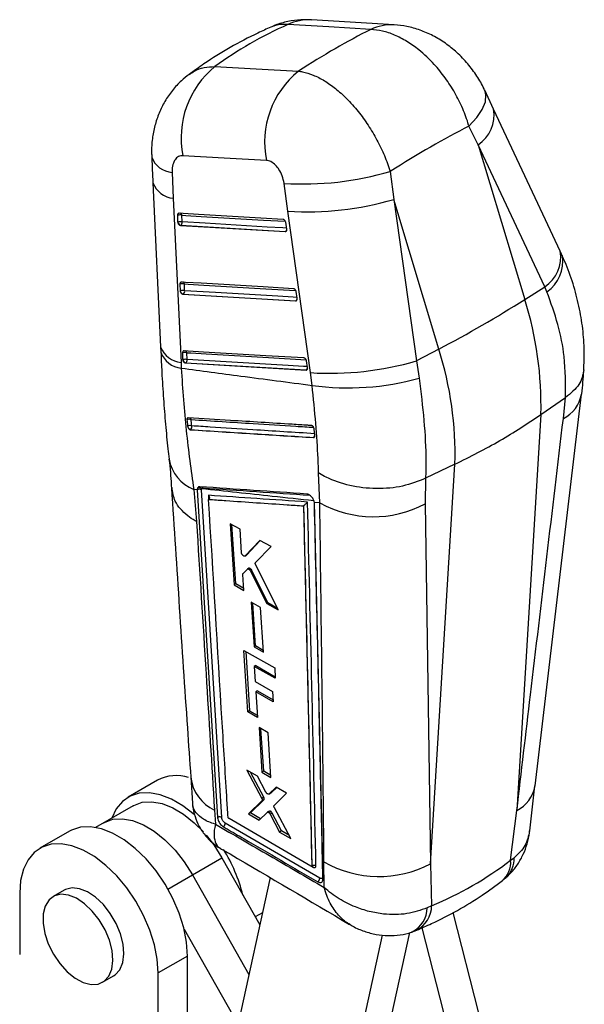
# Model space of a CAD drawing. Header units: millimetres. Extents: x 32 to 355, y 8 to 290.
# Tile 15 of 15: x 309 to 352, y 196 to 271. Entities that reach past the tile are written whole.
import ezdxf

# ---------------------------------------------------------------- set-up
doc = ezdxf.new("R2010")
doc.units = ezdxf.units.MM

msp = doc.modelspace()

# ---------------------------------------------------------------- linework, layer by layer
at = {"color": 7, "linetype": 'Continuous', "lineweight": 25}
for p, q in [((337.340761, 270.595698), (330.994961, 270.978939)), ((344.949552, 264.140508), (344.267305, 265.594416)), ((343.767439, 261.409697), (343.059615, 262.843038)), ((343.767439, 261.409697), (347.338999, 249.557026)), ((348.874277, 250.533283), (343.767439, 261.409697)), ((320.316627, 259.281653), (320.408926, 257.314716)), ((337.035495, 259.368646), (337.297551, 257.219175)), ((318.848689, 258.495074), (319.441387, 245.918071)), ((329.197363, 256.322538), (328.896779, 258.451417)), ((320.408926, 257.314716), (321.004329, 244.736549)), ((337.297551, 257.219175), (339.032025, 244.847266)), ((340.752185, 245.754539), (337.297551, 257.219175)), ((320.768812, 255.492736), (320.749931, 256.011448)), ((321.088461, 255.496933), (321.069578, 256.015628)), ((330.934035, 243.951953), (329.197363, 256.322538)), ((320.774997, 255.440285), (320.768812, 255.492736)), ((320.958065, 255.218402), (320.984468, 255.233644)), ((328.970303, 254.742102), (320.958065, 255.218402)), ((329.004355, 255.475102), (329.08294, 254.953051)), ((329.08294, 254.953051), (329.085584, 254.930242)), ((328.996595, 254.75728), (328.970303, 254.742102)), ((320.960844, 250.222712), (320.94193, 250.741405)), ((321.280502, 250.22695), (321.261588, 250.745638)), ((347.338999, 249.557026), (348.874277, 250.533283)), ((349.033902, 250.147504), (348.874277, 250.533283)), ((320.966959, 250.170645), (320.960844, 250.222712)), ((321.150173, 249.948407), (321.176558, 249.963638)), ((329.768393, 249.437842), (321.150173, 249.948407)), ((329.802558, 250.170886), (329.881097, 249.648816)), ((329.794699, 249.453028), (329.768393, 249.437842)), ((329.881097, 249.648816), (329.883769, 249.625633)), ((319.437919, 245.919202), (319.457622, 245.514749)), ((321.153112, 244.952822), (321.134181, 245.471496)), ((321.472776, 244.957091), (321.453844, 245.47577)), ((340.752185, 245.754539), (339.032025, 244.847266)), ((321.004329, 244.736549), (321.023843, 244.295288)), ((321.159179, 244.901006), (321.153112, 244.952822)), ((321.34249, 244.678523), (321.368864, 244.693749)), ((330.566155, 244.133383), (321.34249, 244.678523)), ((330.60039, 244.866465), (330.678903, 244.344381)), ((339.032025, 244.847266), (339.242269, 243.542075)), ((330.592469, 244.148574), (330.566155, 244.133383)), ((330.678903, 244.344381), (330.681593, 244.320938)), ((331.050884, 242.980494), (330.934035, 243.951953)), ((348.123731, 212.287405), (351.688611, 242.302835)), ((348.574576, 240.738694), (350.455273, 242.044461)), ((350.294591, 240.432795), (350.457273, 242.045811)), ((350.457273, 242.045811), (350.455273, 242.044461)), ((348.574576, 240.738694), (346.730626, 210.411599)), ((321.507378, 239.850259), (321.517021, 239.800015)), ((321.721772, 239.579787), (321.729513, 239.584256)), ((331.205422, 239.630235), (331.201018, 239.661454)), ((331.2479, 239.133385), (331.205422, 239.630235)), ((331.156414, 238.986117), (331.145922, 238.980061)), ((341.987762, 236.936207), (339.740704, 235.859699)), ((340.126584, 206.325767), (341.987762, 236.936207)), ((331.637173, 233.970097), (331.543411, 236.272868)), ((339.739598, 235.859163), (339.705629, 233.89389)), ((339.740704, 235.859699), (339.739598, 235.859163)), ((322.243548, 234.984586), (321.985706, 235.012194)), ((321.985706, 235.012194), (322.190939, 232.541069)), ((322.243548, 234.984586), (322.244311, 234.964435)), ((322.244311, 234.964435), (322.248999, 234.967142)), ((322.244311, 234.964435), (323.796306, 209.869732)), ((322.271358, 235.105168), (322.248999, 234.967142)), ((322.248999, 234.967142), (323.797042, 209.870157)), ((322.566192, 234.982128), (322.576295, 235.059462)), ((324.118256, 209.883296), (322.566192, 234.982128)), ((331.637173, 233.970097), (331.21783, 234.015708)), ((331.223462, 233.953544), (331.21783, 234.015708)), ((331.224307, 233.917481), (331.223462, 233.953544)), ((339.705629, 233.89389), (340.126584, 206.325767)), ((330.379906, 233.745718), (330.384763, 233.74914)), ((330.379906, 233.745718), (331.020399, 206.173179)), ((325.523669, 231.962379), (324.773092, 232.382717)), ((324.773092, 232.382717), (325.066852, 227.68705)), ((325.197673, 227.762571), (324.904535, 232.309105)), ((325.635577, 230.158369), (325.523669, 231.962379)), ((327.053664, 231.104568), (325.91575, 229.911205)), ((326.020059, 229.971421), (327.0753, 231.092422)), ((327.909233, 230.624302), (327.053664, 231.104568)), ((326.714651, 229.402533), (327.909233, 230.624302)), ((325.91575, 229.911205), (325.900433, 229.902882)), ((325.90187, 229.900346), (326.006642, 229.96083)), ((326.020059, 229.971421), (325.91575, 229.911205)), ((326.006006, 229.961878), (326.020059, 229.971421)), ((325.761641, 228.574396), (326.085305, 228.895169)), ((326.201534, 228.96432), (326.09736, 228.904182)), ((326.358947, 228.909327), (326.25807, 228.851097)), ((326.434527, 228.805201), (326.334928, 228.747703)), ((326.334928, 228.747703), (327.570307, 226.274571)), ((327.654603, 226.323235), (326.434527, 228.805201)), ((328.457511, 225.773142), (326.722606, 229.222389)), ((325.815074, 227.265274), (325.738696, 228.496244)), ((325.197673, 227.762571), (325.066852, 227.68705)), ((325.066852, 227.68705), (325.815074, 227.265274)), ((325.806343, 227.405996), (325.197673, 227.762571)), ((327.102931, 225.959082), (326.388388, 226.362751)), ((326.388388, 226.362751), (326.598873, 222.946315)), ((326.716534, 223.014239), (326.504868, 226.296947)), ((327.654603, 226.323235), (327.570307, 226.274571)), ((328.400655, 225.886179), (327.654603, 226.323235)), ((327.311552, 222.541509), (327.102931, 225.959082)), ((327.570307, 226.274571), (328.457511, 225.773142)), ((325.822935, 222.667954), (328.178628, 221.328027)), ((326.116069, 217.971393), (325.822935, 222.667954)), ((325.965223, 222.587022), (326.257925, 218.053285)), ((326.716534, 223.014239), (326.598873, 222.946315)), ((326.598873, 222.946315), (327.311552, 222.541509)), ((327.303692, 222.670269), (326.716534, 223.014239)), ((326.740109, 221.523569), (326.617068, 221.45254)), ((326.617068, 221.45254), (326.689275, 220.282699)), ((328.226427, 220.535543), (326.617068, 221.45254)), ((326.740109, 221.523569), (328.219101, 220.657002)), ((328.178628, 221.328027), (328.226427, 220.535543)), ((326.689275, 220.282699), (328.012552, 219.527257)), ((326.865917, 219.574906), (326.737528, 219.500789)), ((326.737528, 219.500789), (326.858138, 217.545998)), ((328.059872, 218.744807), (326.737528, 219.500789)), ((326.865917, 219.574906), (328.051687, 218.88014)), ((328.012552, 219.527257), (328.059872, 218.744807)), ((326.257925, 218.053285), (326.116069, 217.971393)), ((326.257925, 218.053285), (326.848177, 217.707446)), ((326.858138, 217.545998), (326.116069, 217.971393)), ((327.689342, 216.349377), (326.980696, 216.756456)), ((326.980696, 216.756456), (327.190813, 213.339752)), ((327.335732, 213.423411), (327.126201, 216.672874)), ((327.896955, 212.931161), (327.689342, 216.349377)), ((326.856419, 213.038504), (326.045919, 213.507585)), ((326.045919, 213.507585), (327.193937, 211.340133)), ((319.212835, 212.723449), (316.958932, 211.422298)), ((321.750548, 212.952626), (321.886471, 210.963603)), ((327.345397, 211.427569), (326.33446, 213.340591)), ((327.513781, 211.813694), (326.856419, 213.038504)), ((327.335732, 213.423411), (327.190813, 213.339752)), ((327.190813, 213.339752), (327.896955, 212.931161)), ((327.886661, 213.100659), (327.335732, 213.423411)), ((328.302759, 212.200661), (327.751983, 211.674743)), ((327.898732, 211.75946), (328.337608, 212.180457)), ((329.095903, 211.740801), (328.302759, 212.200661)), ((347.714963, 208.845944), (348.122625, 212.288979)), ((326.323109, 210.241512), (327.35685, 211.237404)), ((327.345397, 211.427569), (327.193937, 211.340133)), ((327.35685, 211.237404), (327.204855, 211.149659)), ((327.741908, 211.667509), (327.888816, 211.752318)), ((327.898732, 211.75946), (327.751983, 211.674743)), ((328.142597, 210.805855), (329.095903, 211.740801)), ((317.333901, 210.772761), (314.460815, 209.114164)), ((327.204855, 211.149659), (326.16435, 210.149862)), ((329.411096, 208.253497), (328.154744, 210.614423)), ((323.568839, 210.430124), (323.634813, 209.362923)), ((324.604827, 209.901214), (324.603301, 209.913262)), ((330.951743, 206.139654), (324.681823, 209.790174)), ((326.323109, 210.241512), (326.16435, 210.149862)), ((326.16435, 210.149862), (326.98682, 209.669841)), ((327.103386, 209.784402), (326.323109, 210.241512)), ((326.98682, 209.669841), (327.59432, 210.266893)), ((327.758528, 210.363624), (327.605813, 210.275464)), ((327.90029, 210.323026), (327.748025, 210.235125)), ((327.986444, 210.214584), (327.834196, 210.126694)), ((327.834196, 210.126694), (328.556776, 208.752858)), ((328.71162, 208.842247), (327.986444, 210.214584)), ((346.253561, 206.601379), (346.730626, 210.411599)), ((331.628225, 205.229698), (324.395345, 209.450984)), ((312.451126, 208.819997), (310.197223, 207.518847)), ((328.71162, 208.842247), (328.556776, 208.752858)), ((328.556776, 208.752858), (329.411096, 208.253497)), ((329.272717, 208.513539), (328.71162, 208.842247)), ((321.884716, 205.47846), (324.138619, 206.77961)), ((324.138619, 206.77961), (327.033989, 201.652972)), ((346.253561, 206.601379), (346.515539, 206.784268)), ((331.002769, 206.133312), (331.011678, 206.138455)), ((331.021513, 206.173822), (331.020399, 206.173179)), ((331.021513, 206.173822), (331.021552, 206.174125)), ((331.973728, 204.515468), (331.956728, 206.472508)), ((340.126584, 206.325767), (340.203125, 203.112194)), ((321.884716, 205.47846), (326.202007, 197.834121)), ((327.822894, 205.274099), (325.411238, 194.20444)), ((308.643617, 204.085272), (308.643441, 199.36985)), ((312.053322, 204.303641), (311.204794, 203.813797)), ((312.147426, 204.352816), (312.053322, 204.303641)), ((340.203125, 203.112194), (339.869969, 202.951926)), ((343.823689, 194.887406), (341.860244, 202.591489)), ((341.637621, 192.962212), (339.479612, 201.42972)), ((321.238325, 201.330995), (325.371734, 194.012245)), ((333.895518, 189.155995), (336.447278, 200.868743)), ((336.063656, 189.74443), (338.530318, 201.066571)), ((321.504122, 199.262837), (319.250219, 197.961687)), ((321.503447, 181.074781), (321.504122, 199.262837)), ((314.991986, 197.253475), (315.840514, 197.74332)), ((319.249544, 179.77363), (319.250219, 197.961687))]:
    msp.add_line(p, q, dxfattribs=at)
at = {"color": 8, "linetype": 'Continuous', "lineweight": 25}
for p, q in [((323.101448, 234.55941), (323.120627, 234.243818)), ((331.215511, 234.026867), (331.847085, 206.303008)), ((331.007462, 206.136021), (331.122053, 206.069218)), ((320.005889, 204.393836), (321.884716, 205.47846)), ((327.233898, 202.570567), (326.692329, 202.257925))]:
    msp.add_line(p, q, dxfattribs=at)
at = {"color": 7, "linetype": 'Continuous', "lineweight": 25, "flags": 128}
for points in [[(335.536867, 270.239706), (332.33845, 270.432913), (329.191237, 270.623035)], [(323.599773, 267.394443), (326.772498, 267.221948), (329.999528, 267.046429)], [(350.058024, 253.264304), (348.937444, 255.65072), (344.951461, 264.140378)], [(327.544188, 260.214893), (324.319564, 260.395617), (321.14921, 260.57325)], [(320.866463, 256.18293), (321.16366, 256.165254), (322.352445, 256.09455), (327.107508, 255.811678), (328.81873, 255.709864)], [(320.984468, 255.233644), (324.974349, 254.996456), (328.996595, 254.75728)], [(321.058487, 250.912898), (321.355786, 250.895282), (322.544979, 250.824807), (327.301686, 250.542882), (329.616893, 250.405636)], [(321.176558, 249.963638), (325.469477, 249.709316), (329.794699, 249.453028)], [(321.250755, 245.643004), (321.548122, 245.625427), (322.737591, 245.555112), (327.49541, 245.273827), (330.414695, 245.101207)], [(321.368864, 244.693749), (325.964535, 244.422149), (330.592469, 244.148574)], [(322.061647, 210.067244), (322.01073, 210.11184), (321.146796, 210.777099), (320.27091, 211.282781), (319.406964, 211.615093), (318.578523, 211.764967), (317.808187, 211.728318), (317.116966, 211.506145), (316.523717, 211.104509), (316.044621, 210.534364), (315.699181, 209.829059)], [(317.333901, 210.772761), (317.38953, 210.803833), (318.035566, 211.036264), (318.762823, 211.083066), (319.549201, 210.942817), (320.370807, 210.619779), (321.202679, 210.123765), (322.019539, 209.469848), (322.716761, 208.767752)], [(315.079998, 209.471611), (315.135627, 209.502682), (315.781663, 209.735114), (316.50892, 209.781915), (317.295298, 209.641667), (318.116905, 209.318629), (318.948776, 208.822615), (319.765636, 208.168698), (320.542664, 207.376748), (321.256252, 206.470825), (321.884716, 205.47846)], [(315.079998, 209.471611), (315.135627, 209.502682), (315.781663, 209.735114), (316.50892, 209.781915), (317.295298, 209.641667), (318.116905, 209.318629), (318.948776, 208.822615), (319.765636, 208.168698), (320.542664, 207.376748), (321.256252, 206.470825), (321.884716, 205.47846)], [(323.796318, 209.869542), (323.797309, 209.858087), (323.798301, 209.846633)], [(321.504122, 199.262837), (321.431829, 200.312561), (321.216848, 201.417169), (320.865043, 202.546531), (320.38601, 203.669838), (319.792816, 204.756452), (319.101641, 205.776733), (318.33134, 206.702849), (317.502925, 207.509539), (316.63899, 208.174798), (315.763104, 208.68048), (314.899158, 209.012792), (314.070717, 209.162666), (313.300381, 209.126017), (312.60916, 208.903844), (312.451126, 208.819997)], [(322.941434, 208.50934), (323.510155, 207.771975), (324.138619, 206.77961)], [(319.250219, 197.961687), (319.177926, 199.011411), (318.962945, 200.116019), (318.61114, 201.24538), (318.132107, 202.368687), (317.538913, 203.455302), (316.847739, 204.475583), (316.077437, 205.401698), (315.249022, 206.208388), (314.385087, 206.873648), (313.509201, 207.37933), (312.645255, 207.711641), (311.816814, 207.861516), (311.046478, 207.824867), (310.355257, 207.602694), (309.762008, 207.201058), (309.282912, 206.630913), (308.931038, 205.907812), (308.715985, 205.051479), (308.643617, 204.085272)], [(315.840514, 197.74332), (315.964516, 197.82496), (316.316295, 198.214002), (316.540341, 198.754507), (316.624574, 199.417329), (316.564455, 200.166742), (316.363223, 200.96234), (316.031727, 201.761235), (315.587839, 202.520357), (315.055488, 203.198783), (314.463375, 203.759935), (313.843419, 204.173568), (313.229042, 204.417375), (312.653366, 204.478219), (312.147426, 204.352816)], [(311.298898, 203.862971), (310.88997, 203.558084), (310.600097, 203.090147), (310.444908, 202.484389), (310.43277, 201.773463), (310.564335, 200.995698), (310.832512, 200.193026), (311.222842, 199.408713), (311.714285, 198.685046), (312.280345, 198.061038), (312.890506, 197.570326), (313.511874, 197.239369), (314.11095, 197.086006), (314.65544, 197.118507), (315.115988, 197.335115), (315.467768, 197.724158), (315.691813, 198.264662), (315.776047, 198.927484), (315.715927, 199.676897), (315.514695, 200.472495), (315.183199, 201.271391), (314.739312, 202.030512), (314.206961, 202.708938), (313.614847, 203.270091), (312.994891, 203.683723), (312.380514, 203.927531), (311.804838, 203.988374), (311.298898, 203.862971)]]:
    msp.add_lwpolyline(points, dxfattribs=at)
at = {"color": 8, "linetype": 'Continuous', "lineweight": 25, "flags": 128}
for points in [[(343.059615, 262.843038), (343.655336, 263.488725), (344.080452, 264.117459), (344.320155, 264.70735), (344.366096, 265.237854), (344.267962, 265.594618)], [(321.069578, 256.015628), (321.36678, 255.997966), (322.555587, 255.927291), (327.310733, 255.644569), (328.984297, 255.545046)], [(329.072499, 255.022412), (328.803363, 255.038417), (327.614549, 255.109081), (322.859218, 255.391705), (321.088461, 255.496933)], [(321.261588, 250.745638), (321.558891, 250.728026), (322.748097, 250.65758), (327.504858, 250.375753), (329.78252, 250.240777)], [(329.870671, 249.718126), (329.601329, 249.734084), (328.412129, 249.804541), (323.655262, 250.086308), (321.280502, 250.22695)], [(321.453844, 245.47577), (321.751215, 245.458197), (322.940693, 245.387899), (327.69855, 245.106678), (330.580362, 244.936325)], [(330.668485, 244.413655), (330.399004, 244.429586), (329.209538, 244.49989), (324.451619, 244.781076), (321.472776, 244.957091)]]:
    msp.add_lwpolyline(points, dxfattribs=at)
at = {"color": 8, "linetype": 'Continuous', "lineweight": 25}
for centre, radius, start, end in [((330.785832, 267.290047), 3.694799, 86.77507845, 115.56776079), ((337.131761, 266.906417), 3.6952, 86.79117906, 115.5699205), ((342.228262, 263.699234), 2.758812, 303.91157837, 9.18517688), ((320.485707, 261.123062), 1.849155, 200.78718299, 264.75376252), ((320.575916, 259.156879), 1.849716, 200.96668319, 264.82034181), ((320.87032, 255.997494), 0.200081, 5.19992482, 67.1197543), ((328.877451, 254.943502), 0.221074, 302.61108784, 340.13726538), ((329.004183, 254.839943), 0.08301, 264.75564188, 299.59446905), ((347.334541, 252.822943), 2.759227, 303.91979698, 9.18956189), ((347.464825, 252.456259), 2.791479, 304.20082494, 9.53184708), ((321.062333, 250.727478), 0.20008, 5.20773763, 67.12215175), ((329.675596, 249.63917), 0.220984, 302.61329291, 340.1745026), ((329.802223, 249.535989), 0.083301, 264.81836997, 299.53174096), ((321.170929, 246.581631), 1.852588, 200.99126147, 264.84053431), ((321.215964, 246.152184), 1.866808, 199.73705864, 264.09299606), ((321.253827, 245.457273), 0.20087, 5.28359116, 66.2142324), ((330.47545, 244.333114), 0.218514, 302.37930132, 340.96661877), ((330.600184, 244.230585), 0.082373, 264.62602764, 299.74464944), ((349.140984, 242.744058), 2.583165, 296.52487257, 350.32363881), ((321.57625, 240.314817), 0.208347, 12.38848724, 55.58047555), ((331.040307, 239.171087), 0.218391, 302.11686781, 341.85161683), ((331.163933, 239.069275), 0.083497, 264.83329742, 299.49555261), ((323.135539, 237.894704), 3.103382, 190.55654925, 248.25294048), ((322.489791, 235.049885), 0.205456, 20.88223276, 48.12752391), ((324.917878, 213.320273), 3.189493, 186.61072504, 244.97817042), ((345.573243, 212.725706), 2.587397, 296.5715923, 350.26834541), ((344.583547, 206.68309), 1.934639, 313.37148955, 2.99783186), ((331.016926, 206.072179), 0.105169, 358.38634752, 55.37223869), ((344.38912, 206.444777), 1.871006, 310.63016894, 4.80124052), ((337.798182, 202.973437), 2.071899, 296.41321991, 359.4051059), ((338.092354, 203.124505), 2.110807, 296.6793748, 359.66582883)]:
    msp.add_arc(centre, radius, start, end, dxfattribs=at)
at = {"color": 7, "linetype": 'Continuous', "lineweight": 25}
for centre, radius, start, end in [((328.038626, 261.948965), 7.025429, 129.18502552, 191.29259045), ((334.430768, 261.596777), 7.023859, 129.11537269, 191.34647371), ((330.338982, 282.221171), 23.813467, 266.52789891, 286.33225424), ((330.677987, 279.983369), 23.707112, 266.41927054, 286.21382003), ((320.917255, 255.439931), 0.595507, 75.17984016, 106.31861141), ((320.936167, 254.921288), 0.59545, 75.18123253, 106.32324233), ((321.057538, 255.517204), 0.292823, 195.22915253, 255.55004712), ((320.835222, 255.444774), 0.258555, 305.25621105, 11.63832668), ((321.109353, 250.170083), 0.595348, 75.18455475, 106.33295821), ((321.128275, 249.651499), 0.595246, 75.1826711, 106.33667668), ((321.249681, 250.247292), 0.292927, 195.16838949, 255.54441264), ((321.027263, 250.174746), 0.258564, 305.2678705, 11.64816811), ((296.963951, 329.212413), 94.247684, 297.6848589, 302.30976457), ((321.763087, 241.47774), 26.821672, 358.42106824, 17.53103164), ((321.30168, 244.900309), 0.595239, 75.1887155, 106.34358969), ((315.176273, 237.675254), 26.821672, 358.42106824, 17.53103164), ((321.320603, 244.381469), 0.595397, 75.19190902, 106.33844688), ((321.442091, 244.977532), 0.293079, 195.13599507, 255.53109704), ((321.219506, 244.904857), 0.258601, 305.27928349, 11.6532626), ((332.413934, 267.636735), 23.730971, 266.4246294, 286.19336527), ((333.82164, 262.587215), 19.80153, 261.95641671, 285.88741659), ((321.647988, 239.914711), 0.463909, 73.49980575, 114.10901226), ((321.700425, 239.437772), 0.455426, 73.66564488, 115.07999324), ((321.577295, 239.798263), 0.26262, 305.4232805, 16.9473564), ((321.804794, 239.870915), 0.296379, 193.84048398, 255.2854264), ((322.420961, 234.691741), 0.324679, 63.42901708, 121.98083343), ((322.392478, 234.873163), 0.261718, 45.38412559, 117.56713058), ((335.742338, 241.442467), 8.525766, 241.21652194, 297.7011885), ((320.648821, 210.053681), 3.031455, 72.0836196, 118.27445181), ((313.850823, 200.932485), 12.267975, 14.15850701, 31.96344903), ((336.175625, 213.857915), 8.505488, 240.26292786, 297.67908559)]:
    msp.add_arc(centre, radius, start, end, dxfattribs=at)
for centre, major_axis, ratio, start_param, end_param in [((366.029915, 218.943015), (45.782319, -45.570531), 0.662410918, 2.890308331, 3.038424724), ((318.085153, 221.83242), (35.677688, 49.878267), 0.386218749, 0.630754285, 0.777458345), ((318.085153, 221.83242), (42.054164, 43.505487), 0.275358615, 0.685387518, 0.845048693), ((326.315622, 228.78833), (-0.118448, 0.173911), 0.52924628, 4.457806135, 5.07998817), ((327.872422, 210.187265), (-0.118923, 0.174609), 0.52924628, 4.51415962, 5.186883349), ((307.881413, 266.055381), (-35.485796, 61.381065), 0.615400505, 3.060805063, 3.221051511)]:
    msp.add_ellipse(centre, major_axis=major_axis, ratio=ratio, start_param=start_param, end_param=end_param, dxfattribs=at)
for points, knots in [([(330.987737, 270.966968), (330.719859, 270.979184), (330.117185, 271.006667), (329.183751, 270.863303), (328.410455, 270.666008), (327.999841, 270.464891), (327.892761, 270.412443)], [0, 0, 0, 0, 0.253156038, 0.569552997, 0.887747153, 1, 1, 1, 1]), ([(327.886939, 270.423974), (327.553781, 270.275503), (326.485682, 269.799507), (324.759219, 268.880372), (323.009165, 267.809241), (322.00136, 267.074214), (321.626673, 266.800941)], [0, 0, 0, 0, 0.149290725, 0.478623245, 0.80615962, 1, 1, 1, 1]), ([(343.059615, 262.843038), (343.052069, 262.869089), (342.923327, 263.313585), (342.607841, 264.179889), (342.002117, 265.401413), (341.262041, 266.547244), (340.344511, 267.677336), (339.34253, 268.62188), (338.309559, 269.350646), (337.367493, 269.838434), (336.428577, 270.158012), (335.834104, 270.212475), (335.536867, 270.239706)], [0, 0, 0, 0, 0.006913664, 0.117964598, 0.229015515, 0.338921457, 0.44882699, 0.587595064, 0.690334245, 0.793073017, 0.896536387, 1, 1, 1, 1]), ([(344.263675, 265.58806), (344.248459, 265.62554), (344.09452, 266.004704), (343.670475, 266.692518), (342.983662, 267.633768), (342.166492, 268.478403), (341.269643, 269.200358), (340.323716, 269.777871), (339.333069, 270.208111), (338.336854, 270.495238), (337.663814, 270.561081), (337.338596, 270.592897)], [0, 0, 0, 0, 0.013616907, 0.137753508, 0.268262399, 0.40162202, 0.527286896, 0.652202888, 0.77286034, 0.890244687, 1, 1, 1, 1]), ([(329.999528, 267.046429), (330.099572, 267.033031), (330.462455, 266.984433), (331.124992, 266.777101), (331.982782, 266.343312), (332.843549, 265.735919), (333.720263, 264.95015), (334.566951, 264.002326), (335.353066, 262.918892), (336.031387, 261.778981), (336.612183, 260.581106), (336.894391, 259.7728), (337.035495, 259.368646)], [0, 0, 0, 0, 0.039752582, 0.144191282, 0.24862974, 0.35113855, 0.453647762, 0.569708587, 0.676652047, 0.783596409, 0.891797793, 1, 1, 1, 1]), ([(321.629078, 266.793467), (321.426872, 266.640408), (320.952966, 266.281687), (320.325224, 265.583942), (319.749623, 264.749763), (319.302684, 263.84219), (318.980668, 262.883375), (318.792671, 261.864054), (318.72292, 261.051171), (318.762417, 260.579448), (318.771795, 260.467439)], [0, 0, 0, 0, 0.104885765, 0.245818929, 0.386648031, 0.524096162, 0.664370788, 0.804825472, 0.953656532, 1, 1, 1, 1]), ([(318.757176, 260.467297), (318.778072, 260.007223), (318.807923, 259.349979), (318.839949, 258.692143), (318.849556, 258.494796)], [0, 0, 0, 0, 0.700004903, 1, 1, 1, 1]), ([(321.14921, 260.57325), (321.032869, 260.564861), (320.915987, 260.556432), (320.712246, 260.450849), (320.557042, 260.311816), (320.383209, 259.973489), (320.311026, 259.624815), (320.315344, 259.36026), (320.316627, 259.281653)], [0, 0, 0, 0, 0.235155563, 0.236248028, 0.472331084, 0.635245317, 0.891621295, 1, 1, 1, 1]), ([(328.896779, 258.451417), (328.896132, 258.455925), (328.868888, 258.645859), (328.771411, 259.02856), (328.554171, 259.46665), (328.288376, 259.82357), (327.985758, 260.090908), (327.71075, 260.200551), (327.567238, 260.212908), (327.544188, 260.214893)], [0, 0, 0, 0, 0.005216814, 0.219787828, 0.434651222, 0.550718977, 0.75391164, 0.960473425, 1, 1, 1, 1]), ([(320.749931, 256.011448), (320.749826, 256.018484), (320.749364, 256.049512), (320.758263, 256.100636), (320.785687, 256.151354), (320.823648, 256.180312), (320.85323, 256.182121), (320.866463, 256.18293)], [0, 0, 0, 0, 0.071485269, 0.3152405, 0.558969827, 0.802707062, 1, 1, 1, 1]), ([(328.81873, 255.709864), (328.821968, 255.709574), (328.841913, 255.70779), (328.880334, 255.692446), (328.929822, 255.649065), (328.970724, 255.587466), (328.994882, 255.52607), (329.001928, 255.48816), (329.004355, 255.475102)], [0, 0, 0, 0, 0.041060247, 0.252956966, 0.464857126, 0.676762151, 0.888663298, 1, 1, 1, 1]), ([(320.958065, 255.218402), (320.941168, 255.221809), (320.907378, 255.228623), (320.857162, 255.269069), (320.814442, 255.326894), (320.787296, 255.387628), (320.778226, 255.426461), (320.774997, 255.440285)], [0, 0, 0, 0, 0.217812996, 0.435575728, 0.654725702, 0.877078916, 1, 1, 1, 1]), ([(329.085584, 254.930242), (329.085911, 254.905435), (329.086566, 254.855815), (329.065205, 254.79516), (329.02998, 254.754376), (328.995086, 254.741604), (328.974424, 254.742019), (328.970303, 254.742102)], [0, 0, 0, 0, 0.2374739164, 0.4749947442, 0.7104384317, 0.9422461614, 1, 1, 1, 1]), ([(350.216156, 252.920455), (350.180352, 253.000877), (350.129144, 253.115902), (350.07246, 253.230453), (350.055408, 253.264913)], [0, 0, 0, 0, 0.699177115, 1, 1, 1, 1]), ([(351.855587, 244.163395), (351.878043, 244.641373), (351.927114, 245.685858), (351.800506, 247.318537), (351.519304, 249.046018), (351.053782, 250.765578), (350.607321, 252.059883), (350.270902, 252.759328), (350.198383, 252.910103)], [0, 0, 0, 0, 0.162875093, 0.355917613, 0.551025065, 0.747752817, 0.945624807, 1, 1, 1, 1]), ([(320.94193, 250.741405), (320.941826, 250.748568), (320.941372, 250.779719), (320.950369, 250.830909), (320.977875, 250.881532), (321.015832, 250.910318), (321.045337, 250.912103), (321.058487, 250.912898)], [0, 0, 0, 0, 0.0727929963, 0.3165331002, 0.5602854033, 0.8040319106, 1, 1, 1, 1]), ([(321.150173, 249.948407), (321.133271, 249.95181), (321.09947, 249.958617), (321.049238, 249.999054), (321.006499, 250.056858), (320.979283, 250.117716), (320.97021, 250.156685), (320.966959, 250.170645)], [0, 0, 0, 0, 0.217559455, 0.43506957, 0.653944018, 0.87602819, 1, 1, 1, 1]), ([(329.616893, 250.405636), (329.620217, 250.405337), (329.640258, 250.403533), (329.678777, 250.388066), (329.728248, 250.34459), (329.769106, 250.282929), (329.793152, 250.221616), (329.800159, 250.183825), (329.802558, 250.170886)], [0, 0, 0, 0, 0.042131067, 0.254017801, 0.465899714, 0.677781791, 0.889680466, 1, 1, 1, 1]), ([(350.455273, 242.044461), (350.461517, 243.084502), (350.472497, 244.913406), (349.936496, 247.66261), (349.336569, 249.314245), (349.033902, 250.147504)], [0, 0, 0, 0, 0.395135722, 0.694842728, 1, 1, 1, 1]), ([(329.883769, 249.625633), (329.884062, 249.600836), (329.884649, 249.551235), (329.863189, 249.49066), (329.827882, 249.449968), (329.793016, 249.437334), (329.77243, 249.437759), (329.768393, 249.437842)], [0, 0, 0, 0, 0.237744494, 0.47557035, 0.711304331, 0.943374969, 1, 1, 1, 1]), ([(319.462824, 245.521865), (319.483995, 245.01397), (319.534662, 243.798425), (319.654912, 241.949089), (319.812507, 239.987418), (319.958141, 238.444878), (320.057217, 237.590827), (320.087802, 237.32718)], [0, 0, 0, 0, 0.17319543, 0.414508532, 0.653686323, 0.893092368, 1, 1, 1, 1]), ([(321.134181, 245.471496), (321.134077, 245.478747), (321.133629, 245.50998), (321.142693, 245.561217), (321.170251, 245.611774), (321.208212, 245.640436), (321.237662, 245.642213), (321.250755, 245.643004)], [0, 0, 0, 0, 0.073698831, 0.317415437, 0.561170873, 0.804904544, 1, 1, 1, 1]), ([(321.34249, 244.678523), (321.325584, 244.68193), (321.291776, 244.688742), (321.241531, 244.729153), (321.198786, 244.786966), (321.171522, 244.847901), (321.162444, 244.886958), (321.159179, 244.901006)], [0, 0, 0, 0, 0.2173839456, 0.4347264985, 0.6534411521, 0.8753501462, 1, 1, 1, 1]), ([(330.414695, 245.101207), (330.418078, 245.100903), (330.438177, 245.099101), (330.476775, 245.083528), (330.526235, 245.039991), (330.567053, 244.97827), (330.591032, 244.917026), (330.598011, 244.879321), (330.60039, 244.866465)], [0, 0, 0, 0, 0.042878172, 0.254758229, 0.466636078, 0.678525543, 0.890392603, 1, 1, 1, 1]), ([(321.023843, 244.295288), (322.543544, 244.094856), (325.886215, 243.653994), (329.228257, 243.218174), (331.050884, 242.980494)], [0, 0, 0, 0, 0.454636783, 1, 1, 1, 1]), ([(321.023843, 244.295288), (321.074805, 243.4823), (321.176731, 241.856312), (321.399008, 239.493413), (321.664317, 237.191905), (321.878575, 235.738774), (321.985706, 235.012194)], [0, 0, 0, 0, 0.246887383, 0.493777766, 0.746883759, 1, 1, 1, 1]), ([(330.681593, 244.320938), (330.681863, 244.296147), (330.682404, 244.24656), (330.660878, 244.18604), (330.62551, 244.145423), (330.590665, 244.132879), (330.570135, 244.133301), (330.566155, 244.133383)], [0, 0, 0, 0, 0.237942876, 0.475958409, 0.711869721, 0.944137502, 1, 1, 1, 1]), ([(351.858963, 244.163049), (351.78505, 243.775944), (351.633882, 242.984238), (350.855211, 242.363195), (350.457273, 242.045811)], [0, 0, 0, 0, 0.488951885, 1, 1, 1, 1]), ([(351.696007, 242.306949), (351.696768, 242.312731), (351.777722, 242.928074), (351.823094, 243.527728), (351.868041, 244.121748)], [0, 0, 0, 0, 0.009396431, 1, 1, 1, 1]), ([(331.543411, 236.272868), (331.531636, 236.637629), (331.492871, 237.838471), (331.34259, 240.050255), (331.14886, 241.996307), (331.050884, 242.980494)], [0, 0, 0, 0, 0.1773847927, 0.5839745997, 1, 1, 1, 1]), ([(339.242269, 243.542075), (339.379097, 242.447228), (339.656463, 240.227851), (339.777803, 237.691314), (339.74951, 236.29444), (339.740704, 235.859699)], [0, 0, 0, 0, 0.4014112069, 0.8137048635, 1, 1, 1, 1]), ([(341.987762, 236.936207), (343.157339, 237.523627), (345.496493, 238.698466), (347.548548, 240.058618), (348.574576, 240.738694)], [0, 0, 0, 0, 0.5000000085, 1, 1, 1, 1]), ([(321.560646, 240.494568), (321.545474, 240.493442), (321.514246, 240.491123), (321.479147, 240.458828), (321.458306, 240.407578), (321.45624, 240.362676), (321.458426, 240.338883), (321.458493, 240.338153)], [0, 0, 0, 0, 0.237613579, 0.489099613, 0.740576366, 0.992044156, 1, 1, 1, 1]), ([(321.458493, 240.338153), (321.471522, 240.20361), (321.487296, 240.040717), (321.504401, 239.878492), (321.507378, 239.850259)], [0, 0, 0, 0, 0.825962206, 1, 1, 1, 1]), ([(330.998437, 239.901794), (330.901494, 239.907848), (330.409785, 239.938552), (328.33918, 240.068058), (325.28972, 240.259294), (322.636399, 240.426697), (321.560646, 240.494568)], [0, 0, 0, 0, 0.030799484, 0.156219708, 0.657900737, 1, 1, 1, 1]), ([(321.82851, 239.874815), (321.821292, 239.943497), (321.804349, 240.104719), (321.788718, 240.266598), (321.779746, 240.359516)], [0, 0, 0, 0, 0.426010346, 1, 1, 1, 1]), ([(331.201018, 239.661454), (331.194747, 239.685805), (331.182207, 239.734508), (331.143993, 239.803031), (331.096518, 239.857771), (331.045336, 239.893226), (331.013331, 239.899073), (330.998437, 239.901794)], [0, 0, 0, 0, 0.205312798, 0.41063504, 0.615951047, 0.821272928, 1, 1, 1, 1]), ([(346.730626, 210.411599), (347.079532, 213.363547), (348.26192, 223.367227), (349.454163, 233.376863), (350.294591, 240.432795)], [0, 0, 0, 0, 0.295086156, 1, 1, 1, 1]), ([(321.517021, 239.800015), (321.525252, 239.775953), (321.541715, 239.727828), (321.584847, 239.662704), (321.635653, 239.612707), (321.683582, 239.585537), (321.711157, 239.581386), (321.721772, 239.579787)], [0, 0, 0, 0, 0.216347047, 0.432698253, 0.648888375, 0.86483375, 1, 1, 1, 1]), ([(321.721772, 239.579787), (322.531828, 239.527987), (324.15194, 239.424385), (327.292932, 239.224242), (329.62481, 239.076461), (331.145922, 238.980061)], [0, 0, 0, 0, 0.25798843, 0.515976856, 1, 1, 1, 1]), ([(321.729513, 239.584256), (323.350206, 239.48099), (326.491224, 239.280854), (329.634834, 239.082248), (331.156414, 238.986117)], [0, 0, 0, 0, 0.515976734, 1, 1, 1, 1]), ([(331.145922, 238.980061), (331.16193, 238.981367), (331.193944, 238.983979), (331.228427, 239.018103), (331.248716, 239.068781), (331.248166, 239.11232), (331.2479, 239.133385)], [0, 0, 0, 0, 0.2538737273, 0.507718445, 0.7618194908, 1, 1, 1, 1]), ([(320.081132, 237.312634), (320.155322, 236.650882), (320.237873, 235.914556), (320.261362, 235.2256), (320.26374, 235.155823)], [0, 0, 0, 0, 0.898719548, 1, 1, 1, 1]), ([(339.739598, 235.859163), (339.171513, 235.633576), (338.035345, 235.182402), (335.964562, 235.007998), (333.911351, 235.239938), (332.473683, 235.743119), (331.755542, 236.139261), (331.568398, 236.25713), (331.543411, 236.272868)], [0, 0, 0, 0, 0.228047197, 0.456094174, 0.684146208, 0.912206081, 0.988277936, 1, 1, 1, 1]), ([(320.27333, 235.135281), (320.671636, 229.000765), (321.152126, 221.60047), (321.664772, 214.217008), (321.752457, 212.954109)], [0, 0, 0, 0, 0.828955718, 1, 1, 1, 1]), ([(322.446947, 235.212428), (322.410572, 235.209904), (322.337824, 235.204856), (322.267633, 235.131577), (322.244108, 235.048462), (322.243635, 234.994484), (322.243548, 234.984586)], [0, 0, 0, 0, 0.309934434, 0.619853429, 0.930294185, 1, 1, 1, 1]), ([(330.653678, 234.655846), (329.285296, 234.748245), (326.548531, 234.933044), (323.814142, 235.1193), (322.446947, 235.212428)], [0, 0, 0, 0, 0.499999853, 1, 1, 1, 1]), ([(322.576295, 235.059462), (322.578466, 235.064338), (322.588917, 235.087809), (322.619615, 235.118877), (322.661029, 235.121704), (322.681751, 235.123119)], [0, 0, 0, 0, 0.115849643, 0.557611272, 1, 1, 1, 1]), ([(322.681751, 235.123119), (324.048733, 235.02923), (326.782697, 234.841452), (329.519027, 234.655147), (330.887192, 234.561995)], [0, 0, 0, 0, 0.499999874, 1, 1, 1, 1]), ([(331.181436, 234.151539), (331.179047, 234.157764), (331.156491, 234.216533), (331.097315, 234.32963), (330.984937, 234.47334), (330.856003, 234.583863), (330.741017, 234.643092), (330.677548, 234.65236), (330.653678, 234.655846)], [0, 0, 0, 0, 0.025175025, 0.23767152, 0.449921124, 0.661601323, 0.87273105, 1, 1, 1, 1]), ([(330.695389, 234.039175), (329.404701, 234.12732), (326.87265, 234.300242), (324.342084, 234.47415), (323.101448, 234.55941)], [0, 0, 0, 0, 0.5097398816, 1, 1, 1, 1]), ([(323.101448, 234.55941), (323.102037, 234.558709), (323.105951, 234.554054), (323.129018, 234.525103), (323.160677, 234.470801), (323.180628, 234.396055), (323.178219, 234.330981), (323.158194, 234.277667), (323.131957, 234.253932), (323.119682, 234.242827)], [0, 0, 0, 0, 0.007091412, 0.047096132, 0.287224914, 0.494901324, 0.676265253, 0.848547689, 1, 1, 1, 1]), ([(323.119682, 234.242827), (323.171069, 234.239295), (323.613224, 234.2089), (325.618632, 234.071138), (327.98731, 233.908972), (329.96572, 233.773979), (330.379906, 233.745718)], [0, 0, 0, 0, 0.0212418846, 0.1827758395, 0.8289118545, 1, 1, 1, 1]), ([(324.603301, 209.913262), (324.599055, 209.981571), (324.565669, 210.518757), (324.416018, 212.93169), (323.921256, 220.969262), (323.463759, 228.545127), (323.119682, 234.242827)], [0, 0, 0, 0, 0.008430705, 0.06630003, 0.297777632, 1, 1, 1, 1]), ([(330.384763, 233.74914), (330.395753, 233.757348), (330.420641, 233.775937), (330.470408, 233.817278), (330.542371, 233.881416), (330.624011, 233.960954), (330.673378, 234.013966), (330.695047, 234.038784), (330.695389, 234.039175)], [0, 0, 0, 0, 0.084205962, 0.19068915, 0.358766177, 0.662831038, 0.994687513, 1, 1, 1, 1]), ([(331.342835, 206.178723), (331.23897, 210.771852), (331.028898, 220.061657), (330.807381, 229.345509), (330.695389, 234.039175)], [0, 0, 0, 0, 0.494426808, 1, 1, 1, 1]), ([(331.21783, 234.015708), (331.214127, 234.036163), (331.206157, 234.080191), (331.190057, 234.12666), (331.181436, 234.151539)], [0, 0, 0, 0, 0.464583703, 1, 1, 1, 1]), ([(331.871784, 205.140142), (331.869336, 205.25587), (331.857096, 205.834511), (331.805379, 208.264639), (331.599833, 217.745209), (331.390595, 226.756205), (331.224307, 233.917481)], [0, 0, 0, 0, 0.01205618, 0.06028098, 0.253180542, 1, 1, 1, 1]), ([(331.956728, 206.472508), (331.952439, 206.938362), (331.868104, 216.100309), (331.749627, 225.268283), (331.637173, 233.970097)], [0, 0, 0, 0, 0.050846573, 1, 1, 1, 1]), ([(330.384763, 233.74914), (330.384774, 233.748677), (330.49598, 229.148285), (330.711363, 219.960905), (330.918196, 210.766556), (331.021513, 206.173822)], [0, 0, 0, 0, 0.0000503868, 0.5005080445, 1, 1, 1, 1]), ([(322.190939, 232.541069), (322.434769, 228.647856), (322.897063, 221.266447), (323.353257, 213.907639), (323.568839, 210.430124)], [0, 0, 0, 0, 0.527435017, 1, 1, 1, 1]), ([(325.754481, 229.942208), (325.738195, 229.957848), (325.705623, 229.989126), (325.667177, 230.049343), (325.642333, 230.108232), (325.63768, 230.142761), (325.635577, 230.158369)], [0, 0, 0, 0, 0.260971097, 0.521899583, 0.783892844, 1, 1, 1, 1]), ([(325.882329, 229.893037), (325.868098, 229.892337), (325.839695, 229.89094), (325.793632, 229.911601), (325.765704, 229.933434), (325.754481, 229.942208)], [0, 0, 0, 0, 0.375237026, 0.748952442, 1, 1, 1, 1]), ([(326.722606, 229.222389), (326.713669, 229.243008), (326.695796, 229.284245), (326.689526, 229.341397), (326.697547, 229.380992), (326.710174, 229.396895), (326.714651, 229.402533)], [0, 0, 0, 0, 0.281518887, 0.56301486, 0.845059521, 1, 1, 1, 1]), ([(325.738696, 228.496244), (325.739052, 228.51358), (325.739717, 228.545917), (325.754694, 228.565371), (325.761641, 228.574396)], [0, 0, 0, 0, 0.5361101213, 1, 1, 1, 1]), ([(326.098711, 228.901718), (326.105402, 228.905867), (326.123013, 228.916786), (326.164441, 228.911226), (326.213108, 228.889552), (326.243966, 228.86316), (326.25807, 228.851097)], [0, 0, 0, 0, 0.17775834, 0.46782851, 0.756748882, 1, 1, 1, 1]), ([(326.358947, 228.909327), (326.342457, 228.923623), (326.309478, 228.952213), (326.2599, 228.972455), (326.222796, 228.975639), (326.207504, 228.965654), (326.202595, 228.962449)], [0, 0, 0, 0, 0.287849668, 0.575687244, 0.863778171, 1, 1, 1, 1]), ([(326.25807, 228.851097), (326.274233, 228.834194), (326.304027, 228.803034), (326.325228, 228.765072), (326.334928, 228.747703)], [0, 0, 0, 0, 0.542460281, 1, 1, 1, 1]), ([(327.193937, 211.340133), (327.203433, 211.319438), (327.222422, 211.27805), (327.231063, 211.219688), (327.224932, 211.17513), (327.210876, 211.157298), (327.204855, 211.149659)], [0, 0, 0, 0, 0.2663694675, 0.5327060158, 0.7998084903, 1, 1, 1, 1]), ([(327.35685, 211.237404), (327.364477, 211.248008), (327.37973, 211.269215), (327.381854, 211.321129), (327.369873, 211.376138), (327.352721, 211.412178), (327.345397, 211.427569)], [0, 0, 0, 0, 0.26675049, 0.533450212, 0.800767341, 1, 1, 1, 1]), ([(327.611279, 211.697438), (327.594566, 211.711953), (327.561141, 211.740983), (327.529906, 211.784893), (327.516138, 211.809484), (327.513781, 211.813694)], [0, 0, 0, 0, 0.453202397, 0.906387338, 1, 1, 1, 1]), ([(327.751979, 211.674749), (327.741079, 211.668158), (327.719066, 211.654846), (327.671802, 211.661637), (327.634228, 211.680592), (327.614306, 211.695216), (327.611279, 211.697438)], [0, 0, 0, 0, 0.312390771, 0.630866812, 0.943912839, 1, 1, 1, 1]), ([(327.888273, 211.753443), (327.889812, 211.753797), (327.893963, 211.754754), (327.896888, 211.757646), (327.898729, 211.759466)], [0, 0, 0, 0, 0.370564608, 1, 1, 1, 1]), ([(321.887225, 210.968279), (321.887107, 210.962835), (321.881169, 210.687562), (322.006185, 210.142587), (322.285213, 209.345072), (322.738033, 208.608842), (323.319086, 208.002688), (323.757919, 207.644642), (324.009026, 207.521908), (324.027331, 207.512961)], [0, 0, 0, 0, 0.003866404, 0.195481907, 0.38987979, 0.603858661, 0.801602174, 0.985537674, 1, 1, 1, 1]), ([(328.154744, 210.614423), (328.145157, 210.635068), (328.125985, 210.676353), (328.116913, 210.73483), (328.122629, 210.779856), (328.136572, 210.79801), (328.142597, 210.805855)], [0, 0, 0, 0, 0.265578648, 0.531099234, 0.797389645, 1, 1, 1, 1]), ([(324.118245, 209.883464), (324.094653, 209.894282), (324.04747, 209.915918), (323.95728, 209.922235), (323.867254, 209.908356), (323.820454, 209.882778), (323.797053, 209.869988)], [0, 0, 0, 0, 0.249998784, 0.499999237, 0.750001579, 1, 1, 1, 1]), ([(323.798301, 209.846633), (323.808616, 209.791528), (323.829246, 209.681324), (323.916811, 209.502274), (324.034774, 209.339288), (324.152188, 209.22663), (324.224013, 209.180722), (324.248498, 209.165072)], [0, 0, 0, 0, 0.221586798, 0.443154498, 0.664557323, 0.885649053, 1, 1, 1, 1]), ([(324.395344, 209.450988), (324.375185, 209.464261), (324.32587, 209.496729), (324.250215, 209.574826), (324.180894, 209.677414), (324.132305, 209.786414), (324.12287, 209.851481), (324.118256, 209.883296)], [0, 0, 0, 0, 0.148307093, 0.362797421, 0.577754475, 0.793534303, 1, 1, 1, 1]), ([(324.681823, 209.790183), (324.673404, 209.796072), (324.656567, 209.807849), (324.633535, 209.834944), (324.615594, 209.865268), (324.607471, 209.887988), (324.605186, 209.899417), (324.604827, 209.901214)], [0, 0, 0, 0, 0.239254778, 0.478511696, 0.717417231, 0.955567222, 1, 1, 1, 1]), ([(327.607144, 210.27302), (327.613881, 210.277142), (327.631398, 210.287858), (327.672433, 210.281674), (327.714596, 210.261773), (327.739632, 210.241816), (327.748025, 210.235125)], [0, 0, 0, 0, 0.200142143, 0.52037892, 0.83921089, 1, 1, 1, 1]), ([(327.748025, 210.235125), (327.764555, 210.219438), (327.797556, 210.188122), (327.821998, 210.147145), (327.834196, 210.126694)], [0, 0, 0, 0, 0.500910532, 1, 1, 1, 1]), ([(327.90029, 210.323026), (327.883519, 210.335621), (327.849977, 210.36081), (327.801941, 210.374436), (327.771834, 210.372389), (327.760326, 210.364123), (327.758862, 210.363071)], [0, 0, 0, 0, 0.317743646, 0.635483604, 0.953639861, 1, 1, 1, 1]), ([(323.634813, 209.362923), (325.018614, 208.560434), (327.799948, 206.947492), (330.577897, 205.328807), (331.973728, 204.515468)], [0, 0, 0, 0, 0.497531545, 1, 1, 1, 1]), ([(324.248498, 209.165067), (324.342381, 209.110388), (324.86985, 208.803177), (327.28165, 207.39776), (329.597089, 206.044501), (331.479493, 204.944329)], [0, 0, 0, 0, 0.038918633, 0.218660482, 1, 1, 1, 1]), ([(324.248521, 209.165059), (324.254633, 209.169557), (324.271709, 209.182124), (324.29886, 209.208416), (324.328029, 209.244516), (324.35325, 209.284844), (324.373477, 209.327569), (324.387679, 209.370784), (324.395862, 209.413057), (324.395517, 209.438345), (324.395344, 209.450988)], [0, 0, 0, 0, 0.073775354, 0.206095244, 0.338413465, 0.47072816, 0.603053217, 0.73536729, 0.86768578, 1, 1, 1, 1]), ([(345.898795, 205.292843), (346.024792, 205.399761), (346.368493, 205.691416), (346.815377, 206.288317), (347.243248, 207.039864), (347.53325, 207.856992), (347.685396, 208.46568), (347.705686, 208.800889), (347.708564, 208.848437)], [0, 0, 0, 0, 0.120845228, 0.329646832, 0.542513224, 0.753609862, 0.965050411, 1, 1, 1, 1]), ([(324.023745, 207.509213), (324.268662, 207.365568), (327.573811, 205.427087), (330.869634, 203.483423), (333.921231, 201.683787)], [0, 0, 0, 0, 0.074101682, 1, 1, 1, 1]), ([(331.020399, 206.173179), (331.019747, 206.165074), (331.018432, 206.148736), (331.006332, 206.133386), (330.988073, 206.127389), (330.968604, 206.130834), (330.956076, 206.137388), (330.951743, 206.139654)], [0, 0, 0, 0, 0.21775729, 0.438920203, 0.660433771, 0.882571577, 1, 1, 1, 1]), ([(331.013019, 206.136773), (331.016185, 206.13937), (331.033987, 206.15398), (331.068307, 206.157393), (331.088478, 206.153015), (331.086263, 206.153885), (331.085883, 206.154034)], [0, 0, 0, 0, 0.111049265, 0.624504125, 0.935585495, 1, 1, 1, 1]), ([(331.021552, 206.174125), (331.044997, 206.186491), (331.091888, 206.211222), (331.181942, 206.222808), (331.272109, 206.213821), (331.31926, 206.190422), (331.342835, 206.178723)], [0, 0, 0, 0, 0.2499987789, 0.4999978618, 0.7499992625, 1, 1, 1, 1]), ([(331.122053, 206.069218), (331.149504, 206.056205), (331.202349, 206.031153), (331.269966, 206.035284), (331.318695, 206.069398), (331.341145, 206.122816), (331.342403, 206.164425), (331.342835, 206.178723)], [0, 0, 0, 0, 0.229955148, 0.44269106, 0.66339043, 0.884327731, 1, 1, 1, 1]), ([(331.479513, 204.944318), (331.486206, 204.949155), (331.50383, 204.96189), (331.531441, 204.988497), (331.560495, 205.024256), (331.585647, 205.064242), (331.605873, 205.106653), (331.620148, 205.149626), (331.628485, 205.191748), (331.628312, 205.217048), (331.628225, 205.229698)], [0, 0, 0, 0, 0.080450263, 0.211814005, 0.343180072, 0.474543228, 0.605911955, 0.737272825, 0.86863687, 1, 1, 1, 1]), ([(331.868808, 205.3496), (331.867917, 205.329689), (331.8657, 205.280182), (331.835868, 205.222378), (331.778748, 205.189722), (331.706052, 205.191397), (331.652803, 205.2176), (331.628226, 205.229694)], [0, 0, 0, 0, 0.148695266, 0.369712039, 0.590400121, 0.810951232, 1, 1, 1, 1]), ([(331.871793, 205.139981), (331.8904, 205.155223), (331.926744, 205.184994), (331.932726, 205.222513), (331.935646, 205.240823)], [0, 0, 0, 0, 0.511993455, 1, 1, 1, 1]), ([(345.596258, 205.033601), (345.659823, 205.076522), (345.81551, 205.181647), (345.951959, 205.310513), (346.032696, 205.386763)], [0, 0, 0, 0, 0.408292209, 1, 1, 1, 1]), ([(331.479493, 204.94433), (331.526339, 204.921985), (331.620023, 204.877301), (331.740817, 204.883531), (331.828631, 204.94503), (331.868716, 205.040221), (331.871005, 205.114431), (331.871793, 205.139981)], [0, 0, 0, 0, 0.220958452, 0.441877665, 0.662782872, 0.883897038, 1, 1, 1, 1]), ([(339.869969, 202.951926), (339.361782, 202.775185), (338.330455, 202.416503), (336.758433, 202.414893), (335.424924, 202.650624), (334.260472, 203.027184), (333.070413, 203.627865), (332.321028, 204.194655), (331.976933, 204.512508), (331.973728, 204.515468)], [0, 0, 0, 0, 0.202940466, 0.411852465, 0.539873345, 0.667918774, 0.829015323, 0.998407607, 1, 1, 1, 1]), ([(339.039945, 201.238365), (339.429688, 201.403756), (340.499854, 201.857891), (342.189867, 202.731021), (343.995022, 203.829029), (345.099342, 204.648011), (345.608529, 205.025632)], [0, 0, 0, 0, 0.167199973, 0.459102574, 0.750599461, 1, 1, 1, 1]), ([(333.929917, 201.699338), (334.00845, 201.647842), (334.356767, 201.41944), (335.037558, 201.143659), (335.945691, 200.893052), (336.872186, 200.798494), (337.781002, 200.871599), (338.407421, 200.986223), (338.703229, 201.115887), (338.723784, 201.124897)], [0, 0, 0, 0, 0.0564244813, 0.2502593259, 0.4381916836, 0.6229344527, 0.8061258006, 0.9865286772, 1, 1, 1, 1]), ([(338.588413, 201.07404), (338.70918, 201.111194), (338.862919, 201.158491), (339.006179, 201.229594), (339.036903, 201.244843)], [0, 0, 0, 0, 0.785534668, 1, 1, 1, 1])]:
    msp.add_open_spline(points, degree=3, knots=knots, dxfattribs=at)
at = {"color": 8, "linetype": 'Continuous', "lineweight": 25}
for points, knots in [([(329.191237, 270.623035), (328.906376, 270.631819), (328.43727, 270.646285), (328.046791, 270.475864), (327.893428, 270.408929)], [0, 0, 0, 0, 0.607242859, 1, 1, 1, 1]), ([(321.635752, 266.785251), (321.763468, 266.882105), (322.098067, 267.135848), (322.758629, 267.354915), (323.319391, 267.381267), (323.599773, 267.394443)], [0, 0, 0, 0, 0.235864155, 0.617931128, 1, 1, 1, 1]), ([(321.779746, 240.359516), (323.362809, 240.258761), (326.036793, 240.088573), (329.164896, 239.890722), (330.709412, 239.793303), (331.162067, 239.764753)], [0, 0, 0, 0, 0.5063776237, 0.855333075, 1, 1, 1, 1]), ([(331.235865, 239.274144), (329.658887, 239.37443), (326.990533, 239.544119), (323.855383, 239.744719), (322.296742, 239.844761), (321.82851, 239.874815)], [0, 0, 0, 0, 0.502702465, 0.850606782, 1, 1, 1, 1]), ([(322.190939, 232.541069), (322.15437, 232.561872), (321.912268, 232.699595), (321.245231, 233.161779), (320.467994, 234.009891), (320.365851, 234.803107), (320.31953, 235.162825)], [0, 0, 0, 0, 0.031945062, 0.211492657, 0.64241676, 1, 1, 1, 1]), ([(322.349726, 235.194328), (322.325056, 235.176533), (322.293227, 235.153574), (322.275374, 235.114057), (322.271358, 235.105168)], [0, 0, 0, 0, 0.775052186, 1, 1, 1, 1]), ([(331.175312, 234.131099), (330.115964, 234.246132), (327.24824, 234.557534), (324.383065, 234.865353), (322.576295, 235.059462)], [0, 0, 0, 0, 0.36940342, 1, 1, 1, 1]), ([(323.634813, 209.362923), (323.631705, 209.363796), (323.286358, 209.460723), (322.694609, 209.705791), (322.160795, 210.182065), (321.915964, 210.611922), (321.913494, 210.878755), (321.912693, 210.965351)], [0, 0, 0, 0, 0.0029559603, 0.3284953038, 0.637193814, 0.8822578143, 1, 1, 1, 1]), ([(323.634813, 209.362923), (323.634133, 209.360023), (323.558572, 209.037602), (323.491759, 208.463309), (323.643938, 207.888737), (323.842888, 207.591211), (324.007649, 207.531506), (324.031195, 207.522973)], [0, 0, 0, 0, 0.003201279, 0.35585879, 0.690262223, 0.955736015, 1, 1, 1, 1]), ([(347.697909, 208.849202), (347.621011, 208.458421), (347.462981, 207.655349), (346.836943, 207.079768), (346.515539, 206.784268)], [0, 0, 0, 0, 0.486607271, 1, 1, 1, 1]), ([(331.021552, 206.174125), (331.021568, 206.174041), (331.022393, 206.169937), (331.023492, 206.158798), (331.021321, 206.145277), (331.013844, 206.141164), (331.010919, 206.139556)], [0, 0, 0, 0, 0.004917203, 0.240586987, 0.70301565, 1, 1, 1, 1]), ([(333.933339, 201.704601), (333.855019, 201.744044), (333.533309, 201.906061), (333.003647, 202.423945), (332.389938, 203.297055), (332.089342, 204.08289), (331.974795, 204.511477), (331.973728, 204.515468)], [0, 0, 0, 0, 0.083053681, 0.341156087, 0.660768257, 0.996840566, 1, 1, 1, 1])]:
    msp.add_open_spline(points, degree=3, knots=knots, dxfattribs=at)

doc.saveas('drawing.dxf')
